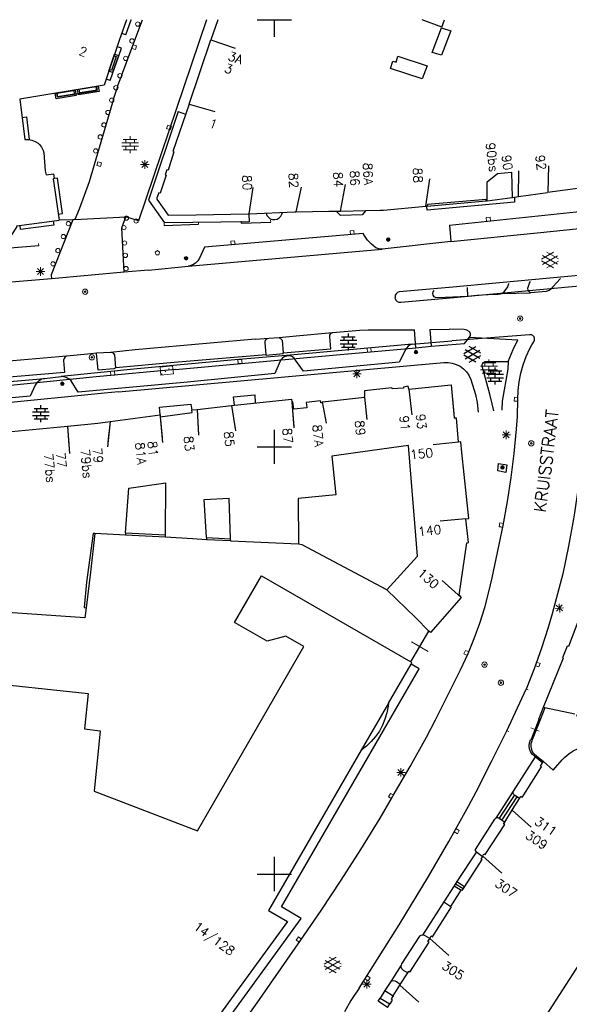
# Model space of a CAD drawing. Header units: millimetres. Extents: x 135944 to 142000, y 454200 to 456692.
# Tile 161 of 185: x 137370 to 137435, y 456285 to 456400. Entities that reach past the tile are written whole.
import ezdxf
from ezdxf.enums import TextEntityAlignment as Align

# ---------------------------------------------------------------- set-up
doc = ezdxf.new("R2010")
doc.units = ezdxf.units.MM
doc.linetypes.add('TotaalGBKN2013X$0$GBKN binnenstad 2009$0$DOT', pattern=[0.25, 0, -0.25])
for name, color, linetype in [('TotaalGBKN2013_Bistad', 251, 'Continuous'), ('TotaalGBKN2013X$0$DELETE-LEVEL', 251, 'Continuous'), ('TotaalGBKN2013X$0$GBKN binnenstad 2009$0$OBJECTEN_', 251, 'Continuous'), ('TotaalGBKN2013X$0$GBKN binnenstad 2009$0$OBJECTEN__', 251, 'Continuous'), ('TotaalGBKN2013X$0$GBKN binnenstad 2009$0$OBJECTEN___', 251, 'Continuous'), ('TotaalGBKN2013X$0$GBKN binnenstad 2009$0$SEMANT_ SYMB_', 251, 'Continuous'), ('TotaalGBKN2013X$0$GBKN binnenstad 2009$0$UTRECHT54', 251, 'Continuous')]:
    doc.layers.add(name, color=color, linetype=linetype)
doc.styles.add('TotaalGBKN2013X$0$GBKN binnenstad 2009$0$TXT', font='txt.shx')

# ---------------------------------------------------------------- blocks, each defined once
blk = doc.blocks.new('TotaalGBKN2013X$0$GBKN binnenstad 2009$0$DEC100')
at = {"layer": 'TotaalGBKN2013X$0$GBKN binnenstad 2009$0$OBJECTEN_', "linetype": 'Continuous', "lineweight": 0}
for p, q in [((-0.5, 0), (0.5, 0)), ((-0.35, -0.35), (0.35, 0.35)), ((0.35, -0.35), (-0.35, 0.35)), ((0, -0.5), (0, 0.5))]:
    blk.add_line(p, q, dxfattribs=at)
blk = doc.blocks.new('TotaalGBKN2013X$0$GBKN binnenstad 2009$0$Q')
at = {"layer": 'TotaalGBKN2013X$0$GBKN binnenstad 2009$0$OBJECTEN___', "linetype": 'Continuous', "lineweight": 0}
blk.add_circle((0, 0), 0.25, dxfattribs=at)
blk = doc.blocks.new('TotaalGBKN2013X$0$GBKN binnenstad 2009$0$V')
at = {"layer": 'TotaalGBKN2013X$0$GBKN binnenstad 2009$0$OBJECTEN__', "linetype": 'Continuous', "lineweight": 0}
for radius in [0.31, 0.095, 0.035, 0.0224]:
    blk.add_circle((0, 0), radius, dxfattribs=at)
blk = doc.blocks.new('TotaalGBKN2013X$0$GBKN binnenstad 2009$0$J')
at = {"layer": 'TotaalGBKN2013X$0$GBKN binnenstad 2009$0$OBJECTEN___', "linetype": 'Continuous', "lineweight": 0}
for radius in [0.215, 0.155, 0.095, 0.035]:
    blk.add_circle((0, 0), radius, dxfattribs=at)
blk = doc.blocks.new('TotaalGBKN2013X$0$GBKN binnenstad 2009$0$DEC115')
at = {"layer": 'TotaalGBKN2013X$0$GBKN binnenstad 2009$0$UTRECHT54', "linetype": 'Continuous', "lineweight": 0}
blk.add_line((0, 0.25), (0, 0), dxfattribs=at)
blk = doc.blocks.new('TotaalGBKN2013X$0$GBKN binnenstad 2009$0$W')
at = {"layer": 'TotaalGBKN2013X$0$GBKN binnenstad 2009$0$OBJECTEN__', "linetype": 'Continuous', "lineweight": 0}
blk.add_lwpolyline([(-0.23, 0.22), (-0.23, -0.23), (0.22, -0.23), (0.22, 0.22), (-0.23, 0.22)], dxfattribs=at)
blk = doc.blocks.new('TotaalGBKN2013X$0$GBKN binnenstad 2009$0$DEC109')
at = {"layer": 'TotaalGBKN2013X$0$GBKN binnenstad 2009$0$SEMANT_ SYMB_', "linetype": 'Continuous', "lineweight": 0}
for p, q in [((-0.98, 0.2), (0.98, 0.2)), ((-0.8, 0.6), (0.8, 0.6)), ((-0.5, 0.2), (-0.5, 0.6)), ((0, 0.6), (0, 1)), ((0, -0.2), (0, 0.2)), ((0.5, 0.2), (0.5, 0.6)), ((-0.98, -0.2), (0.98, -0.2)), ((-0.8, -0.6), (0.8, -0.6)), ((-0.5, -0.6), (-0.5, -0.2)), ((0, -1), (0, -0.6)), ((0.5, -0.6), (0.5, -0.2))]:
    blk.add_line(p, q, dxfattribs=at)
blk = doc.blocks.new('TotaalGBKN2013X$0$GBKN binnenstad 2009$0$X')
at = {"layer": 'TotaalGBKN2013X$0$GBKN binnenstad 2009$0$OBJECTEN__', "linetype": 'Continuous', "lineweight": 0}
blk.add_lwpolyline([(0.23, -0.25), (0.22, 0.2), (-0.23, 0.2), (-0.23, -0.25)], dxfattribs=at)
blk = doc.blocks.new('TotaalGBKN2013X$0$GBKN binnenstad 2009$0$DEC108')
at = {"layer": 'TotaalGBKN2013X$0$GBKN binnenstad 2009$0$SEMANT_ SYMB_', "linetype": 'Continuous', "lineweight": 0}
for p, q in [((-1.01, 0.11), (0.39, 0.92)), ((0.85, -0.5), (-0.88, 0.51)), ((-0.88, -0.51), (0.85, 0.49)), ((0.99, 0.12), (-0.4, 0.92)), ((0.39, -0.92), (-1.01, -0.11)), ((-0.4, -0.93), (0.99, -0.12))]:
    blk.add_line(p, q, dxfattribs=at)
blk = doc.blocks.new('TotaalGBKN2013X$0$GBKN binnenstad 2009$0$CEL509')
at = {"layer": 'TotaalGBKN2013X$0$GBKN binnenstad 2009$0$OBJECTEN__', "linetype": 'TotaalGBKN2013X$0$GBKN binnenstad 2009$0$DOT', "lineweight": 0}
blk.add_line((-1, 0.5), (0, 0), dxfattribs=at)
at = {"layer": 'TotaalGBKN2013X$0$GBKN binnenstad 2009$0$OBJECTEN__', "linetype": 'Continuous', "lineweight": 0}
blk.add_lwpolyline([(-1, 0), (0, 0), (0, 0.5), (-1, 0.5), (-1, 0)], dxfattribs=at)
blk = doc.blocks.new('TotaalGBKN2013X$0$GBKN binnenstad 2009$0$K')
at = {"layer": 'TotaalGBKN2013X$0$GBKN binnenstad 2009$0$OBJECTEN__', "linetype": 'Continuous', "lineweight": 0}
blk.add_lwpolyline([(-0.15, -0.25), (0.15, -0.25), (0.25, 0.07), (0, 0.25), (-0.25, 0.07), (-0.15, -0.25)], dxfattribs=at)
blk = doc.blocks.new('TotaalGBKN2013X$0$GBKN binnenstad 2009$0$CEL530')
at = {"layer": 'TotaalGBKN2013X$0$GBKN binnenstad 2009$0$UTRECHT54', "linetype": 'Continuous', "lineweight": 0}
for p, q in [((-0.5, 0), (0.5, 0)), ((0, -0.355), (0, 0.355))]:
    blk.add_line(p, q, dxfattribs=at)

msp = doc.modelspace()

# ---------------------------------------------------------------- linework, layer by layer
at = {"layer": 'TotaalGBKN2013_Bistad'}
for p, q in [((137382.15, 456393.53), (137384.58, 456400)), ((137382.63, 456398.23), (137383.23, 456399.99)), ((137383.23, 456399.99), (137383.19, 456400)), ((137398, 456400), (137400, 456400)), ((137400, 456400), (137402, 456400)), ((137400, 456398), (137400, 456400)), ((137419.58, 456399.14), (137417.28, 456400)), ((137419.58, 456399.14), (137419.91, 456400)), ((137382.63, 456398.23), (137382.15, 456398.39)), ((137418.47, 456396.17), (137419.55, 456399.05)), ((137382.09, 456396.67), (137381.62, 456396.83)), ((137390.01, 456390.13), (137392.58, 456397.64)), ((137392.58, 456397.64), (137395.42, 456396.68)), ((137381.49, 456395.68), (137380.95, 456394.07)), ((137381.11, 456393.79), (137381.79, 456395.78)), ((137381.24, 456395.76), (137381.49, 456395.68)), ((137381.79, 456395.78), (137382.09, 456396.67)), ((137417.88, 456394.61), (137417.31, 456393.09)), ((137380.95, 456394.07), (137380.7, 456394.16)), ((137380.8, 456392.88), (137381.11, 456393.79)), ((137382.15, 456393.53), (137382.03, 456393.2)), ((137379.18, 456392.18), (137379.25, 456391.76)), ((137380.8, 456392.88), (137380.32, 456393.04)), ((137381.65, 456392.2), (137381.51, 456391.76)), ((137381.65, 456392.2), (137382.03, 456393.2)), ((137374.61, 456390.97), (137374.54, 456391.41)), ((137376.58, 456391.3), (137374.61, 456390.97)), ((137376.51, 456391.74), (137376.58, 456391.3)), ((137377.24, 456391.35), (137376.59, 456391.25)), ((137377.22, 456391.42), (137377.15, 456391.85)), ((137379.25, 456391.76), (137377.22, 456391.42)), ((137381.19, 456390.68), (137381.51, 456391.76)), ((137381.19, 456390.68), (137381.07, 456390.31)), ((137390.01, 456390.13), (137393.04, 456389.25)), ((137388.75, 456389.24), (137385.25, 456378.87)), ((137388.75, 456389.24), (137389.6, 456388.95)), ((137370.48, 456388.56), (137370.98, 456388.63)), ((137370.98, 456388.63), (137371.32, 456385.96)), ((137428.57, 456379.3), (137428.59, 456382.3)), ((137432.02, 456379.83), (137432.11, 456382.89)), ((137374.61, 456381.46), (137374.22, 456381.41)), ((137375.19, 456377.32), (137374.61, 456381.46)), ((137407.73, 456377.6), (137408.32, 456380.72)), ((137417.72, 456378.16), (137418.18, 456381.38)), ((137397.05, 456377.27), (137397.53, 456380.34)), ((137402.56, 456377.5), (137403.18, 456380.38)), ((137428.57, 456379.3), (137431.95, 456379.76)), ((137436.95, 456380.43), (137431.95, 456379.76)), ((137385.25, 456378.87), (137387.12, 456376.21)), ((137417.88, 456378.17), (137424.79, 456378.8)), ((137424.79, 456378.8), (137424.89, 456378.81)), ((137424.89, 456378.81), (137427.84, 456379.2)), ((137427.84, 456379.2), (137428.57, 456379.3)), ((137374.7, 456377.25), (137375.19, 456377.32)), ((137397.01, 456377.25), (137397.03, 456376.35)), ((137407.21, 456377.59), (137407.73, 456377.6)), ((137407.73, 456377.6), (137410.71, 456377.67)), ((137417.88, 456378.17), (137417.72, 456378.16)), ((137374.1, 456376.44), (137374.17, 456375.94)), ((137376.42, 456376.59), (137374.8, 456376.53)), ((137376.63, 456376.6), (137376.42, 456376.59)), ((137376.63, 456376.6), (137382.61, 456376.92)), ((137387.11, 456375.92), (137391.11, 456376.06)), ((137397.03, 456376.35), (137387.12, 456376.21)), ((137396.11, 456376.17), (137399.57, 456376.3)), ((137370.29, 456375.45), (137370.23, 456375.94)), ((137374.17, 456375.94), (137370.29, 456375.45)), ((137420.49, 456375.94), (137420.63, 456374.04)), ((137420.63, 456374.04), (137412.62, 456373.15)), ((137372.43, 456373.54), (137363.1, 456372.76)), ((137389.92, 456371.16), (137412.62, 456373.15)), ((137382.42, 456370.44), (137373.93, 456369.67)), ((137385.26, 456370.69), (137382.42, 456370.44)), ((137385.26, 456370.69), (137389.92, 456371.16)), ((137373.93, 456369.67), (137367.78, 456369.15)), ((137416.14, 456362.02), (137420.77, 456362.42)), ((137373.08, 456358.02), (137375.05, 456358.23)), ((137415.75, 456356.74), (137416.07, 456353.76)), ((137395.22, 456355.87), (137397.7, 456356.1)), ((137395.35, 456354.87), (137395.22, 456355.87)), ((137397.7, 456356.1), (137397.76, 456355.14)), ((137402.04, 456355.29), (137402.28, 456352.23)), ((137410.56, 456355.82), (137410.83, 456353.2)), ((137386.56, 456354.64), (137390.22, 456355.01)), ((137386.62, 456353.78), (137386.56, 456354.64)), ((137390.22, 456355.01), (137390.35, 456354.3)), ((137390.98, 456354.39), (137394.99, 456354.83)), ((137390.98, 456354.39), (137391.11, 456351.38)), ((137394.99, 456354.83), (137395.45, 456351.89)), ((137405.6, 456355.26), (137406.06, 456352.79)), ((137386.64, 456353.52), (137386.92, 456350.53)), ((137367.27, 456351.62), (137375.77, 456352.44)), ((137375.77, 456352.44), (137376.02, 456349.23)), ((137380.79, 456352.97), (137380.45, 456350)), ((137400, 456350), (137400, 456352)), ((137398, 456350), (137400, 456350)), ((137400, 456350), (137402, 456350)), ((137400, 456348), (137400, 456350)), ((137411.43, 456349.57), (137406.74, 456348.93)), ((137415.7, 456350.16), (137411.43, 456349.57)), ((137416.44, 456341.08), (137415.7, 456350.16)), ((137421.54, 456350.56), (137418.56, 456350.23)), ((137387.26, 456339.7), (137387.29, 456345.78)), ((137394.88, 456339.23), (137394.69, 456343.99)), ((137402.78, 456343.95), (137402.82, 456338.6)), ((137422.41, 456341.59), (137419.39, 456341.32)), ((137416.76, 456337.19), (137416.44, 456341.08)), ((137382.57, 456339.65), (137379, 456339.86)), ((137382.59, 456339.92), (137382.57, 456339.65)), ((137387.25, 456339.43), (137382.57, 456339.65)), ((137382.59, 456339.92), (137387.26, 456339.7)), ((137387.25, 456339.43), (137387.26, 456339.7)), ((137390.43, 456339.23), (137387.25, 456339.43)), ((137392.05, 456339.13), (137390.43, 456339.23)), ((137392.04, 456339.4), (137394.88, 456339.23)), ((137392.04, 456339.4), (137392.05, 456339.13)), ((137394.89, 456339.01), (137394.88, 456339.23)), ((137394.89, 456339.01), (137392.05, 456339.13)), ((137413.14, 456333.26), (137416.76, 456337.19)), ((137421.87, 456332.37), (137419.63, 456334.36)), ((137416.55, 456329.97), (137413.14, 456333.26)), ((137377.73, 456331.18), (137377.97, 456331.16)), ((137418.09, 456328.44), (137416.55, 456329.97)), ((137415.97, 456324.82), (137418.09, 456328.44)), ((137413.35, 456319.99), (137416, 456324.58)), ((137416.95, 456324.01), (137416, 456324.58)), ((137427.2, 456316.77), (137429.46, 456321.65)), ((137413.35, 456319.99), (137410.17, 456314.51)), ((137431.64, 456319.45), (137431.09, 456318.04)), ((137431.64, 456319.45), (137431.46, 456319.49)), ((137435.14, 456318.7), (137431.64, 456319.45)), ((137430.95, 456318.09), (137430.03, 456315.76)), ((137431.09, 456318.04), (137430.17, 456315.7)), ((137431.09, 456318.04), (137430.95, 456318.09)), ((137430, 456315.77), (137429.97, 456315.7)), ((137430.03, 456315.76), (137430, 456315.77)), ((137430.17, 456315.7), (137430.03, 456315.76)), ((137430.52, 456313.71), (137427.95, 456309.71)), ((137431.39, 456313.02), (137430.52, 456313.71)), ((137431.39, 456313.02), (137431.49, 456313.17)), ((137431.49, 456313.17), (137432.61, 456312.17)), ((137427.95, 456309.71), (137425.9, 456306.54)), ((137428.06, 456309.21), (137426.32, 456306.52)), ((137428.37, 456309.02), (137426.63, 456306.33)), ((137427.88, 456307.57), (137428.67, 456308.85)), ((137426.97, 456306.09), (137427.88, 456307.57)), ((137427.83, 456307.48), (137430.06, 456305.48)), ((137425.9, 456306.54), (137425.8, 456306.44)), ((137423.64, 456302.59), (137421.36, 456299.11)), ((137423.64, 456302.59), (137424.36, 456302.04)), ((137400, 456300), (137400, 456302)), ((137424.39, 456302.08), (137426.61, 456300.09)), ((137398, 456300), (137400, 456300)), ((137400, 456300), (137402, 456300)), ((137400, 456298), (137400, 456300)), ((137421.36, 456299.11), (137421.04, 456298.63)), ((137421.2, 456298.87), (137422.08, 456298.3)), ((137421.36, 456299.11), (137422.24, 456298.54)), ((137421.04, 456298.63), (137419.81, 456296.73)), ((137420.64, 456296.21), (137421.85, 456298.1)), ((137421.04, 456298.63), (137421.85, 456298.1)), ((137419.81, 456296.73), (137417.33, 456292.86)), ((137419.81, 456296.73), (137420.64, 456296.21)), ((137418.18, 456292.46), (137420.41, 456290.46)), ((137414.84, 456289.32), (137413.63, 456287.44)), ((137414.73, 456287.06), (137415.61, 456288.44)), ((137415.02, 456288.78), (137415.06, 456288.76)), ((137415.06, 456288.76), (137415.61, 456288.44)), ((137413.63, 456287.44), (137412.93, 456286.35)), ((137412.93, 456286.35), (137412.39, 456285.49)), ((137412.93, 456286.35), (137413.9, 456285.75)), ((137413.9, 456285.75), (137414.69, 456287)), ((137414.69, 456287), (137414.73, 456287.06)), ((137414.69, 456287), (137416.92, 456285)), ((137412.39, 456285.49), (137413.5, 456284.81)), ((137413.23, 456284.39), (137413.5, 456284.81))]:
    msp.add_line(p, q, dxfattribs=at)
for points in [[(137382.7, 456400), (137381.85, 456397.58), (137380.08, 456392.33), (137370.21, 456390.69), (137370.81, 456385.96), (137371.22, 456385.98), (137371.62, 456385.91), (137372.01, 456385.76), (137372.36, 456385.55), (137372.52, 456385.4), (137372.76, 456385.06), (137372.93, 456384.68), (137373.01, 456384.4), (137373.19, 456382.3), (137373.29, 456381.83), (137374.16, 456381.96), (137374.22, 456381.41), (137374.12, 456381.39), (137374.8, 456376.53)], [(137392.06, 456400), (137384.08, 456376.45), (137382.61, 456376.92)], [(137393.39, 456400), (137393.35, 456399.88), (137392.58, 456397.64)], [(137419.55, 456399.05), (137420.66, 456398.7), (137419.54, 456395.83), (137418.47, 456396.17)], [(137417.31, 456393.09), (137413.58, 456394.3), (137413.86, 456395.16), (137414.24, 456395.04), (137414.46, 456395.72), (137417.88, 456394.61)], [(137379.09, 456392.17), (137379.18, 456391.68), (137377.24, 456391.35)], [(137376.59, 456391.25), (137374.64, 456390.92), (137374.56, 456391.42)], [(137381.07, 456390.31), (137378.31, 456381.04), (137377.14, 456377.81), (137376.63, 456376.6)], [(137390.01, 456390.13), (137388.12, 456384.59), (137388.23, 456384.53), (137387.56, 456382.4), (137387.42, 456382.43), (137387.21, 456381.84), (137387.32, 456381.81), (137386.64, 456379.7), (137386.48, 456379.72), (137386.25, 456379.15), (137386.25, 456379.01), (137387.58, 456377.11), (137390.83, 456377.17)], [(137424.89, 456378.81), (137424.89, 456381.04), (137426.09, 456382), (137427.76, 456382.14), (137427.84, 456379.2)], [(137428.08, 456379.24), (137428.11, 456378.63), (137417.86, 456377.7), (137417.82, 456378.15)], [(137424.79, 456378.8), (137424.79, 456378.96), (137417.9, 456378.35), (137417.88, 456378.17)], [(137390.83, 456377.17), (137396.93, 456377.27), (137397.05, 456377.27)], [(137397.05, 456377.27), (137402.38, 456377.5), (137402.56, 456377.5)], [(137399.03, 456377.36), (137399.13, 456377.1), (137399.29, 456376.88), (137399.52, 456376.71), (137399.78, 456376.62), (137400.05, 456376.6), (137400.32, 456376.66), (137400.56, 456376.8), (137400.76, 456377), (137400.88, 456377.25), (137400.93, 456377.44)], [(137402.56, 456377.5), (137406.36, 456377.57), (137407.21, 456377.59)], [(137410.71, 456377.67), (137410.26, 456377.16), (137407.75, 456377.1), (137407.21, 456377.59)], [(137410.71, 456377.67), (137412.38, 456377.71), (137412.46, 456377.71)], [(137412.46, 456377.71), (137412.75, 456377.7), (137417.72, 456378.16)], [(137420.49, 456375.94), (137436.81, 456377.68), (137437.02, 456377.27), (137437.29, 456376.9), (137437.62, 456376.59), (137437.74, 456376.5), (137437.96, 456376.25), (137438.23, 456376.05), (137438.54, 456375.93), (137438.74, 456375.89)], [(137357.07, 456374.54), (137358.32, 456374.7), (137358.34, 456374.53), (137365.25, 456375.37), (137365.27, 456375.15), (137366.68, 456373.81), (137368.77, 456374.03), (137369.87, 456375.71), (137369.85, 456375.89), (137374.8, 456376.53)], [(137376.42, 456376.59), (137373.87, 456370.14), (137373.93, 456369.67)], [(137382.42, 456370.44), (137382.16, 456375.64), (137382.61, 456376.92)], [(137412.62, 456373.15), (137412.24, 456373.19), (137411.87, 456373.28), (137411.36, 456373.72), (137410.91, 456374.21), (137410.52, 456374.76), (137410.39, 456374.96), (137391.83, 456373.36), (137391.24, 456372.08), (137391.04, 456371.77), (137390.77, 456371.51), (137390.45, 456371.32), (137390.1, 456371.19), (137389.92, 456371.16)], [(137420.63, 456374.04), (137430.75, 456375.05), (137438.74, 456375.89)], [(137441.37, 456370.59), (137440.56, 456370.5), (137438.12, 456370.29), (137420.47, 456368.64), (137414.61, 456368.14), (137414.41, 456368.07), (137414.25, 456367.93), (137414.15, 456367.74), (137414.12, 456367.53), (137414.11, 456367.42), (137414.12, 456367.37), (137414.22, 456367.18), (137414.38, 456367.03), (137414.58, 456366.95), (137414.8, 456366.95), (137420.57, 456367.46), (137438.21, 456369.08), (137440.67, 456369.29), (137441.43, 456369.32)], [(137391.43, 456275.7), (137397.98, 456284.93), (137403.04, 456292.21), (137405.47, 456295.73), (137407.83, 456299.29), (137410.13, 456302.89), (137412.36, 456306.54), (137413.82, 456309.03), (137413.91, 456309.19), (137415.89, 456312.58), (137417.79, 456316.01), (137418.87, 456318.03), (137421.77, 456323.9), (137422.66, 456325.81), (137423.39, 456327.57), (137424.03, 456329.36), (137424.61, 456331.18), (137425.11, 456333.02), (137425.48, 456334.66), (137426.77, 456340.81), (137427.27, 456343.6), (137427.7, 456346.41), (137428.05, 456349.23), (137428.32, 456352.06), (137428.43, 456353.56), (137428.49, 456355.56), (137428.53, 456356.59), (137428.65, 456357.61), (137428.84, 456358.62), (137429.12, 456359.62), (137429.47, 456360.58), (137429.9, 456361.52), (137430.11, 456361.93), (137430.36, 456362.31), (137430.45, 456362.49), (137430.45, 456362.69), (137430.39, 456362.88), (137430.25, 456363.02), (137430.07, 456363.11), (137429.87, 456363.11), (137420.77, 456362.42)], [(137416.14, 456362.02), (137415.87, 456361.94), (137415.64, 456361.78), (137415.45, 456361.57), (137415.38, 456361.43), (137414.6, 456359.92), (137403.39, 456358.85), (137402.48, 456360.16), (137402.33, 456360.38), (137402.12, 456360.54), (137401.87, 456360.64), (137401.61, 456360.66), (137401.43, 456360.62), (137401.15, 456360.53), (137400.91, 456360.36), (137400.72, 456360.13), (137400.66, 456360.02), (137400.05, 456358.58), (137389.83, 456357.57), (137377.05, 456356.39), (137376.2, 456357.71), (137375.95, 456357.95), (137375.65, 456358.12), (137375.32, 456358.21), (137375.05, 456358.23)], [(137416.14, 456362.02), (137401.42, 456360.68), (137395.37, 456360.19), (137383.93, 456359.13), (137375.05, 456358.23)], [(137373.08, 456358.02), (137372.76, 456357.92), (137372.46, 456357.74), (137372.21, 456357.5), (137372.02, 456357.22), (137371.42, 456355.93), (137339.95, 456353.08), (137339.14, 456354.3), (137338.93, 456354.56), (137338.67, 456354.76), (137338.36, 456354.89), (137338.03, 456354.95), (137337.87, 456354.95)], [(137337.87, 456354.95), (137366.3, 456357.41), (137373.08, 456358.02)], [(137415.75, 456356.74), (137415.66, 456357.09), (137415.1, 456357), (137415.1, 456356.87), (137413.78, 456356.79), (137413.74, 456356.9), (137410.53, 456356.54), (137410.56, 456355.91)], [(137415.75, 456356.74), (137420.67, 456357.26), (137421.02, 456353.41), (137421.26, 456353.4), (137421.52, 456350.55)], [(137394.99, 456354.83), (137402.01, 456355.6), (137402.04, 456355.26)], [(137405.63, 456355.26), (137405.56, 456355.25), (137405.57, 456355.17), (137405.42, 456355.16), (137405.4, 456355.39), (137403.73, 456355.21), (137403.8, 456354.57), (137402.27, 456354.4), (137402.17, 456355.27), (137402.04, 456355.26)], [(137405.63, 456355.26), (137410.56, 456355.82), (137410.56, 456355.91)], [(137386.64, 456353.52), (137390.38, 456354.02), (137390.32, 456354.32), (137390.98, 456354.39)], [(137380.79, 456352.97), (137386.62, 456353.76), (137386.64, 456353.52)], [(137375.77, 456352.44), (137379.34, 456352.78), (137380.79, 456352.97)], [(137422.41, 456341.59), (137422.74, 456341.63), (137421.94, 456349.33), (137421.83, 456350.6), (137421.52, 456350.55)], [(137406.74, 456348.93), (137407.2, 456344.39), (137402.78, 456343.95)], [(137426.13, 456347.2), (137426.24, 456348.04), (137427.19, 456347.88), (137427.07, 456347), (137426.13, 456347.2)], [(137382.59, 456339.92), (137382.95, 456345.15), (137387.29, 456345.78)], [(137435.53, 456345.23), (137435.13, 456342.26), (137435.02, 456341.58), (137434.42, 456338.36), (137433.74, 456335.15), (137433.14, 456332.81), (137432.49, 456330.47), (137432.02, 456328.84), (137431.24, 456326.42), (137430.39, 456324.02), (137429.46, 456321.65)], [(137392.04, 456339.4), (137391.79, 456343.84), (137394.69, 456343.99)], [(137421.63, 456332.64), (137422.5, 456338.78), (137422.72, 456338.8), (137422.41, 456341.59)], [(137379, 456339.86), (137378.8, 456339.87), (137378.03, 456334.16), (137377.73, 456331.18)], [(137379, 456339.86), (137378.47, 456335.32), (137377.97, 456331.16)], [(137402.82, 456338.6), (137394.89, 456338.97), (137394.89, 456339.01)], [(137413.14, 456333.26), (137403.24, 456338.53), (137402.82, 456338.6)], [(137365.01, 456322.53), (137378.2, 456321.14), (137377.78, 456316.99), (137379.63, 456316.78), (137378.9, 456309.71), (137390.99, 456305.07), (137403.46, 456326.65), (137401.35, 456327.85), (137399.16, 456327.26), (137395.34, 456329.46), (137398.49, 456334.91), (137415.97, 456324.82)], [(137421.63, 456332.64), (137421.87, 456332.37), (137418.25, 456328.28), (137418.09, 456328.44)], [(137377.97, 456331.16), (137377.82, 456329.98), (137363.69, 456330.96)], [(137435.82, 456330.34), (137434.42, 456326.63), (137434.26, 456326.69), (137433.71, 456325.3), (137433.81, 456325.27), (137431.46, 456319.49)], [(137416, 456324.58), (137416.1, 456324.74), (137415.97, 456324.82)], [(137361.54, 456317.29), (137366.61, 456316.77), (137362.8, 456281.05), (137362.77, 456280.83), (137362.66, 456280.56), (137362.48, 456280.33), (137352.41, 456269.15), (137352.3, 456269.02), (137352.08, 456268.67), (137351.92, 456268.28), (137351.84, 456267.87), (137351.84, 456267.45), (137351.92, 456267.03), (137352.07, 456266.64), (137352.3, 456266.29), (137370.5, 456249.86), (137403.14, 456294.8), (137400.82, 456296.15), (137416.95, 456324.01)], [(137413.35, 456319.99), (137413.31, 456319.64), (137413.17, 456318.88), (137412.94, 456318.14), (137412.65, 456317.42), (137412.28, 456316.74), (137411.84, 456316.1), (137411.34, 456315.51), (137410.78, 456314.98), (137410.17, 456314.51)], [(137431.46, 456319.49), (137430.92, 456318.1), (137430.95, 456318.09)], [(137432.61, 456312.17), (137433.69, 456313.37), (137433.98, 456313.67), (137434.45, 456314.07), (137434.98, 456314.41), (137435.54, 456314.68), (137436.13, 456314.87), (137436.74, 456314.99), (137435.38, 456318.65)], [(137409.9, 456286.64), (137414.6, 456294.06), (137418.02, 456299.72), (137420.4, 456303.82), (137422.7, 456307.95), (137423.61, 456309.63), (137425.42, 456313.19), (137427.2, 456316.77)], [(137430.52, 456313.71), (137430.42, 456313.78), (137430.17, 456314.03), (137429.98, 456314.33), (137429.86, 456314.66), (137429.82, 456315.01), (137429.86, 456315.37), (137429.97, 456315.7)], [(137430.17, 456315.7), (137430.14, 456315.62), (137430.11, 456315.56), (137430.02, 456315.24), (137430.01, 456314.91), (137430.07, 456314.58), (137430.21, 456314.28), (137430.42, 456314.02), (137430.69, 456313.82), (137431.49, 456313.17)], [(137410.17, 456314.51), (137399.32, 456295.74), (137401.53, 456294.46), (137392.63, 456282.22)], [(137428.67, 456308.85), (137428.84, 456309.12), (137429, 456308.95), (137431.25, 456312.54), (137431.13, 456312.62), (137431.39, 456313.02)], [(137428.67, 456308.85), (137428.15, 456309.19), (137428.01, 456309.3), (137427.93, 456309.46), (137427.93, 456309.64), (137427.95, 456309.71)], [(137423.64, 456302.59), (137423.61, 456302.62), (137423.54, 456302.74), (137423.54, 456302.89), (137425.8, 456306.44)], [(137424.36, 456302.04), (137424.52, 456302.36), (137424.66, 456302.27), (137426.96, 456305.8), (137426.82, 456305.85), (137426.97, 456306.09)], [(137425.9, 456306.54), (137425.99, 456306.59), (137426.15, 456306.6), (137426.3, 456306.53), (137426.97, 456306.09)], [(137424.36, 456302.04), (137424.17, 456301.74), (137424.29, 456301.69), (137422.24, 456298.54)], [(137422.24, 456298.54), (137421.92, 456298.06), (137421.85, 456298.1)], [(137418.17, 456292.44), (137418.35, 456292.76), (137418.51, 456292.66), (137420.73, 456296.16), (137420.64, 456296.21)], [(137417.33, 456292.86), (137417.14, 456292.82), (137416.98, 456292.71), (137414.89, 456289.47), (137414.84, 456289.32)], [(137415.61, 456288.44), (137415.73, 456288.62), (137415.84, 456288.53), (137418.1, 456292.03), (137417.97, 456292.09), (137418.17, 456292.44)], [(137418.17, 456292.44), (137417.63, 456292.78), (137417.49, 456292.84), (137417.33, 456292.86)], [(137435.55, 456292.13), (137436.83, 456291.29), (137430.61, 456281.62), (137429.35, 456282.4)], [(137415.02, 456288.78), (137414.9, 456288.92), (137414.83, 456289.11), (137414.84, 456289.32)], [(137414.73, 456287.06), (137414.3, 456287.38), (137414.2, 456287.43), (137414.14, 456287.45), (137413.88, 456287.48), (137413.63, 456287.44)], [(137409.9, 456286.64), (137408.96, 456285.2), (137408.21, 456283.87)], [(137413.23, 456284.39), (137412.14, 456285.1), (137412.39, 456285.49)], [(137413.9, 456285.75), (137413.67, 456285.4), (137413.8, 456285.25), (137413.5, 456284.81)]]:
    msp.add_lwpolyline(points, dxfattribs=at)
for points in [[(137380.63, 456393.97), (137381.3, 456395.95), (137381.74, 456395.8), (137381.07, 456393.82)], [(137376.95, 456391.81), (137379.37, 456392.22), (137379.48, 456391.59), (137377.06, 456391.19)], [(137374.34, 456391.38), (137376.7, 456391.77), (137376.81, 456391.13), (137374.45, 456390.74)]]:
    msp.add_lwpolyline(points, close=True, dxfattribs=at)
at = {"layer": 'TotaalGBKN2013X$0$DELETE-LEVEL'}
for p, q in [((137427.41, 456369.12), (137427.41, 456369.09)), ((137429.7, 456368.71), (137429.86, 456369.16)), ((137429.86, 456369.16), (137429.96, 456369.36)), ((137433.49, 456369.69), (137432.57, 456368.72)), ((137418.55, 456367.94), (137418.59, 456368.14)), ((137418.59, 456368.14), (137418.69, 456368.3)), ((137422.63, 456367.61), (137422.59, 456368.66)), ((137426.66, 456367.97), (137426.43, 456367.87)), ((137426.86, 456368.13), (137426.66, 456367.97)), ((137426.66, 456367.97), (137429.98, 456368.04)), ((137427.27, 456368.75), (137426.86, 456368.13)), ((137427.41, 456369.09), (137427.27, 456368.75)), ((137429.67, 456368.57), (137429.7, 456368.71)), ((137429.7, 456368.36), (137429.67, 456368.57)), ((137429.81, 456368.17), (137429.7, 456368.36)), ((137429.98, 456368.04), (137429.81, 456368.17)), ((137431.81, 456368.18), (137429.98, 456368.04)), ((137432.14, 456368.32), (137431.81, 456368.18)), ((137432.38, 456368.51), (137432.14, 456368.32)), ((137432.57, 456368.72), (137432.38, 456368.51)), ((137418.59, 456367.75), (137418.55, 456367.94)), ((137418.7, 456367.58), (137418.59, 456367.75)), ((137418.87, 456367.48), (137418.7, 456367.58)), ((137419.07, 456367.45), (137418.87, 456367.48)), ((137422.63, 456367.61), (137419.07, 456367.45)), ((137423.67, 456367.72), (137422.63, 456367.61)), ((137425.66, 456367.84), (137423.67, 456367.72)), ((137426.19, 456367.85), (137425.66, 456367.84)), ((137426.43, 456367.87), (137426.19, 456367.85)), ((137402.53, 456362.99), (137406.79, 456363.37)), ((137406.61, 456363.25), (137406.77, 456363.36)), ((137406.77, 456363.36), (137406.79, 456363.37)), ((137406.79, 456363.37), (137409.99, 456363.65)), ((137409.99, 456363.65), (137410.97, 456363.68)), ((137410.97, 456363.68), (137416.39, 456363.71)), ((137416.55, 456361.59), (137416.39, 456363.71)), ((137418.17, 456363.74), (137420.44, 456363.77)), ((137418.17, 456363.74), (137418.35, 456361.77)), ((137422.19, 456363.75), (137420.44, 456363.77)), ((137422.52, 456363.66), (137422.19, 456363.75)), ((137422.79, 456363.51), (137422.52, 456363.66)), ((137422.86, 456363.41), (137422.79, 456363.51)), ((137422.94, 456363.23), (137422.86, 456363.41)), ((137397.75, 456362.59), (137383.7, 456361.34)), ((137397.75, 456362.59), (137399.33, 456362.72)), ((137398.91, 456362.2), (137398.92, 456362.39)), ((137399.03, 456360.78), (137398.91, 456362.2)), ((137398.92, 456362.39), (137399.01, 456362.56)), ((137399.01, 456362.56), (137399.16, 456362.67)), ((137399.16, 456362.67), (137399.33, 456362.72)), ((137399.33, 456362.72), (137400.55, 456362.81)), ((137400.55, 456362.81), (137402.53, 456362.99)), ((137400.55, 456362.81), (137400.89, 456362.5)), ((137400.89, 456362.5), (137401.02, 456361)), ((137406.47, 456362.89), (137406.5, 456363.08)), ((137406.61, 456361.49), (137406.47, 456362.89)), ((137406.5, 456363.08), (137406.61, 456363.25)), ((137407.68, 456362.47), (137409.64, 456362.47)), ((137407.86, 456362.87), (137409.46, 456362.87)), ((137408.16, 456362.47), (137408.16, 456362.87)), ((137408.66, 456362.87), (137408.66, 456363.27)), ((137408.66, 456362.07), (137408.66, 456362.47)), ((137409.16, 456362.47), (137409.16, 456362.87)), ((137422.24, 456362.1), (137422.84, 456362.85)), ((137422.84, 456362.85), (137422.93, 456363.03)), ((137422.84, 456362.85), (137428.47, 456362.53)), ((137422.93, 456363.03), (137422.94, 456363.23)), ((137427.93, 456361.4), (137428.47, 456362.53)), ((137380.82, 456361.06), (137379.2, 456360.95)), ((137383.7, 456361.34), (137380.82, 456361.06)), ((137380.99, 456361.05), (137380.82, 456361.06)), ((137381.16, 456360.96), (137380.99, 456361.05)), ((137401.02, 456361), (137406.61, 456361.49)), ((137407.68, 456362.07), (137409.64, 456362.07)), ((137407.69, 456360.8), (137416.55, 456361.59)), ((137407.86, 456361.67), (137409.46, 456361.67)), ((137408.16, 456361.67), (137408.16, 456362.07)), ((137408.66, 456361.27), (137408.66, 456361.67)), ((137409.16, 456361.67), (137409.16, 456362.07)), ((137416.55, 456361.59), (137418.35, 456361.77)), ((137418.35, 456361.77), (137422.24, 456362.1)), ((137422.17, 456360.93), (137423.57, 456361.74)), ((137424.04, 456360.33), (137422.31, 456361.34)), ((137422.31, 456360.32), (137424.04, 456361.32)), ((137424.17, 456360.95), (137422.78, 456361.75)), ((137427.36, 456359.98), (137427.93, 456361.4)), ((137375.68, 456360.63), (137366.56, 456359.81)), ((137375.33, 456360.15), (137375.32, 456360.12)), ((137375.32, 456360.12), (137375.45, 456358.71)), ((137375.38, 456360.35), (137375.33, 456360.15)), ((137375.5, 456360.52), (137375.38, 456360.35)), ((137375.68, 456360.63), (137375.5, 456360.52)), ((137376.53, 456360.7), (137375.68, 456360.63)), ((137378.5, 456360.88), (137376.53, 456360.7)), ((137379.2, 456360.95), (137378.5, 456360.88)), ((137379.37, 456358.97), (137379.2, 456360.95)), ((137381.31, 456360.77), (137381.16, 456360.96)), ((137381.44, 456359.24), (137381.31, 456360.77)), ((137399.03, 456360.78), (137388.27, 456359.86)), ((137396.96, 456359.82), (137407.69, 456360.8)), ((137401.03, 456360.9), (137399.03, 456360.7)), ((137399.03, 456360.78), (137399.03, 456360.7)), ((137401.03, 456360.9), (137401.02, 456361)), ((137423.57, 456359.91), (137422.17, 456360.72)), ((137422.78, 456359.9), (137424.17, 456360.7)), ((137424.41, 456359.81), (137424.62, 456360)), ((137424.62, 456360), (137427.36, 456359.98)), ((137427.36, 456359.98), (137427.33, 456359.1)), ((137388.44, 456359.04), (137379.14, 456358.19)), ((137381.22, 456359.14), (137379.37, 456358.97)), ((137381.44, 456359.24), (137381.22, 456359.14)), ((137388.27, 456359.86), (137381.44, 456359.24)), ((137381.75, 456356.44), (137419.82, 456359.87)), ((137388.44, 456359.04), (137396.96, 456359.82)), ((137419.82, 456359.87), (137420.33, 456359.88)), ((137420.33, 456359.88), (137420.81, 456359.81)), ((137420.81, 456359.81), (137421.29, 456359.66)), ((137421.29, 456359.66), (137421.73, 456359.44)), ((137421.73, 456359.44), (137422.12, 456359.15)), ((137422.12, 456359.15), (137422.47, 456358.79)), ((137422.47, 456358.79), (137422.76, 456358.39)), ((137424.31, 456359.43), (137424.32, 456359.63)), ((137425.21, 456356.17), (137424.31, 456359.43)), ((137424.32, 456359.63), (137424.41, 456359.81)), ((137425.03, 456358.9), (137426.63, 456358.9)), ((137425.33, 456358.5), (137425.33, 456358.9)), ((137425.83, 456358.9), (137425.83, 456359.29)), ((137426.33, 456358.5), (137426.33, 456358.9)), ((137427.33, 456359.1), (137426.65, 456355.35)), ((137379.14, 456358.19), (137361.86, 456356.45)), ((137375.45, 456358.71), (137363.95, 456357.72)), ((137422.76, 456358.39), (137423, 456357.9)), ((137423, 456357.9), (137423.52, 456356.13)), ((137424.85, 456358.5), (137426.81, 456358.5)), ((137424.85, 456358.09), (137426.81, 456358.09)), ((137425.03, 456357.7), (137426.63, 456357.7)), ((137425.33, 456357.7), (137425.33, 456358.09)), ((137425.83, 456358.09), (137425.83, 456358.5)), ((137425.83, 456357.29), (137425.83, 456357.7)), ((137426.33, 456357.7), (137426.33, 456358.09)), ((137381.75, 456356.44), (137380.1, 456356.3)), ((137413.74, 456356.9), (137410.53, 456356.54)), ((137410.53, 456356.54), (137410.56, 456355.91)), ((137413.78, 456356.79), (137413.74, 456356.9)), ((137415.1, 456356.87), (137413.78, 456356.79)), ((137415.66, 456357.09), (137415.1, 456357)), ((137415.1, 456357), (137415.1, 456356.87)), ((137415.75, 456356.74), (137415.66, 456357.09)), ((137415.75, 456356.74), (137420.67, 456357.26)), ((137415.75, 456356.74), (137416.07, 456353.76)), ((137420.67, 456357.26), (137420.98, 456353.85)), ((137380.1, 456356.3), (137361.45, 456354.39)), ((137394.99, 456354.83), (137402.01, 456355.6)), ((137395.22, 456355.87), (137397.7, 456356.1)), ((137395.35, 456354.87), (137395.22, 456355.87)), ((137397.7, 456356.1), (137397.76, 456355.14)), ((137402.01, 456355.6), (137402.04, 456355.26)), ((137402.04, 456355.29), (137402.27, 456352.33)), ((137405.4, 456355.39), (137403.73, 456355.21)), ((137405.42, 456355.16), (137405.4, 456355.39)), ((137405.63, 456355.26), (137410.56, 456355.82)), ((137410.56, 456355.82), (137410.56, 456355.91)), ((137410.56, 456355.82), (137410.83, 456353.2)), ((137423.52, 456356.13), (137423.74, 456355.19)), ((137425.5, 456355.04), (137425.21, 456356.17)), ((137426.65, 456355.35), (137426.6, 456354.3)), ((137371.88, 456354.49), (137373.48, 456354.49)), ((137372.18, 456354.09), (137372.18, 456354.49)), ((137372.68, 456354.49), (137372.68, 456354.89)), ((137373.18, 456354.09), (137373.18, 456354.49)), ((137386.56, 456354.64), (137390.22, 456355.01)), ((137386.62, 456353.78), (137386.56, 456354.64)), ((137390.22, 456355.01), (137390.35, 456354.3)), ((137390.32, 456354.32), (137390.98, 456354.39)), ((137390.38, 456354.02), (137390.32, 456354.32)), ((137390.98, 456354.39), (137394.99, 456354.83)), ((137390.98, 456354.39), (137391.1, 456351.42)), ((137394.99, 456354.83), (137395.45, 456351.89)), ((137402.17, 456355.27), (137402.04, 456355.26)), ((137402.27, 456354.4), (137402.17, 456355.27)), ((137403.8, 456354.57), (137402.27, 456354.4)), ((137403.73, 456355.21), (137403.8, 456354.57)), ((137405.57, 456355.17), (137405.42, 456355.16)), ((137405.63, 456355.26), (137405.56, 456355.25)), ((137405.56, 456355.25), (137405.57, 456355.17)), ((137405.6, 456355.26), (137406.06, 456352.79)), ((137423.74, 456355.19), (137423.86, 456354.08)), ((137425.68, 456354.23), (137425.5, 456355.04)), ((137371.7, 456354.09), (137373.66, 456354.09)), ((137371.7, 456353.69), (137373.66, 456353.69)), ((137371.88, 456353.29), (137373.48, 456353.29)), ((137372.18, 456353.29), (137372.18, 456353.69)), ((137372.68, 456353.69), (137372.68, 456354.09)), ((137372.68, 456352.89), (137372.68, 456353.29)), ((137373.18, 456353.29), (137373.18, 456353.69)), ((137380.79, 456352.97), (137386.62, 456353.76)), ((137386.62, 456353.76), (137386.64, 456353.52)), ((137386.64, 456353.52), (137390.38, 456354.02)), ((137386.64, 456353.52), (137386.87, 456351.08)), ((137367.27, 456351.62), (137375.77, 456352.44)), ((137375.77, 456352.44), (137379.34, 456352.78)), ((137375.77, 456352.44), (137375.95, 456350.19)), ((137379.34, 456352.78), (137380.79, 456352.97)), ((137380.79, 456352.97), (137380.51, 456350.56))]:
    msp.add_line(p, q, dxfattribs=at)

# ---------------------------------------------------------------- block references
at = {"layer": 'TotaalGBKN2013_Bistad'}
for name, p, rotation in [('TotaalGBKN2013X$0$GBKN binnenstad 2009$0$Q', (137384.01, 456399.48), 359.9997331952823), ('TotaalGBKN2013X$0$GBKN binnenstad 2009$0$Q', (137383.32, 456397.51), 359.9997331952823), ('TotaalGBKN2013X$0$GBKN binnenstad 2009$0$Q', (137382.61, 456395.47), 359.9997331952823), ('TotaalGBKN2013X$0$GBKN binnenstad 2009$0$Q', (137381.92, 456393.44), 359.9997331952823), ('TotaalGBKN2013X$0$GBKN binnenstad 2009$0$Q', (137381.45, 456392.03), 359.9997331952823), ('TotaalGBKN2013X$0$GBKN binnenstad 2009$0$Q', (137380.97, 456390.58), 359.9997331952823), ('TotaalGBKN2013X$0$GBKN binnenstad 2009$0$Q', (137380.52, 456389.14), 359.9997331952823), ('TotaalGBKN2013X$0$GBKN binnenstad 2009$0$Q', (137380.05, 456387.69), 359.9997331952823), ('TotaalGBKN2013X$0$GBKN binnenstad 2009$0$Q', (137379.62, 456386.28), 359.9997331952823), ('TotaalGBKN2013X$0$GBKN binnenstad 2009$0$Q', (137379.09, 456384.64), 359.9997331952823), ('TotaalGBKN2013X$0$GBKN binnenstad 2009$0$DEC100', (137384.85, 456383.04), 359.9997331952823), ('TotaalGBKN2013X$0$GBKN binnenstad 2009$0$Q', (137375.89, 456376.14), 359.9997331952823), ('TotaalGBKN2013X$0$GBKN binnenstad 2009$0$Q', (137375.31, 456374.62), 359.9997331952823), ('TotaalGBKN2013X$0$GBKN binnenstad 2009$0$Q', (137374.66, 456372.97), 359.9997331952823), ('TotaalGBKN2013X$0$GBKN binnenstad 2009$0$Q', (137374.1, 456371.42), 359.9997331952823), ('TotaalGBKN2013X$0$GBKN binnenstad 2009$0$DEC100', (137372.62, 456370.52), 359.9997331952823), ('TotaalGBKN2013X$0$GBKN binnenstad 2009$0$V', (137377.85, 456368.16), 5.081550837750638), ('TotaalGBKN2013X$0$GBKN binnenstad 2009$0$V', (137378.64, 456360.49), 5.081550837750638), ('TotaalGBKN2013X$0$GBKN binnenstad 2009$0$DEC100', (137409.66, 456358.56), 359.9997331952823), ('TotaalGBKN2013X$0$GBKN binnenstad 2009$0$X', (137428.27, 456355.58), 85.09601627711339), ('TotaalGBKN2013X$0$GBKN binnenstad 2009$0$DEC100', (137427.14, 456351.42), 359.9997331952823), ('TotaalGBKN2013X$0$GBKN binnenstad 2009$0$X', (137426.55, 456340.86), 78.15231808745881), ('TotaalGBKN2013X$0$GBKN binnenstad 2009$0$DEC100', (137433.35, 456331.13), 183.9138696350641), ('TotaalGBKN2013X$0$GBKN binnenstad 2009$0$V', (137424.59, 456324.51), 70.34605031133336), ('TotaalGBKN2013X$0$GBKN binnenstad 2009$0$DEC100', (137414.81, 456311.9), 359.9997331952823), ('TotaalGBKN2013X$0$GBKN binnenstad 2009$0$X', (137421.35, 456305), 240.5812191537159), ('TotaalGBKN2013X$0$GBKN binnenstad 2009$0$X', (137410.92, 456287.78), 237.6520155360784)]:
    msp.add_blockref(name, p, dxfattribs=dict(at, rotation=rotation))
for name, p, xscale, yscale, rotation in [('TotaalGBKN2013X$0$GBKN binnenstad 2009$0$W', (137383.59, 456396.78), 0.9999977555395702, 0.9999977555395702, 252.4067690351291), ('TotaalGBKN2013X$0$GBKN binnenstad 2009$0$W', (137387.66, 456387.39), 1.0000019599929, 1.0000019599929, 69.9046526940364), ('TotaalGBKN2013X$0$GBKN binnenstad 2009$0$W', (137379.49, 456383.08), 1.000001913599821, 1.000001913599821, 255.3229247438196), ('TotaalGBKN2013X$0$GBKN binnenstad 2009$0$DEC115', (137387.11, 456375.92), 1.000001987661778, 1.000001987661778, 2.004642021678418), ('TotaalGBKN2013X$0$GBKN binnenstad 2009$0$DEC115', (137391.11, 456376.06), 1.000001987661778, 1.000001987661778, 2.004642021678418), ('TotaalGBKN2013X$0$GBKN binnenstad 2009$0$DEC115', (137396.11, 456376.17), 1.000001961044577, 1.000001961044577, 2.151747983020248), ('TotaalGBKN2013X$0$GBKN binnenstad 2009$0$DEC115', (137399.57, 456376.3), 1.000001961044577, 1.000001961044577, 2.151747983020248), ('TotaalGBKN2013X$0$GBKN binnenstad 2009$0$X', (137425.04, 456376.65), 1.000002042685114, 1.000002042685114, 5.088773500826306), ('TotaalGBKN2013X$0$GBKN binnenstad 2009$0$X', (137409.1, 456375.1), 1.000002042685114, 1.000002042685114, 5.088773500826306), ('TotaalGBKN2013X$0$GBKN binnenstad 2009$0$DEC115', (137372.43, 456373.54), 0.9999979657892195, 0.9999979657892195, 4.778952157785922), ('TotaalGBKN2013X$0$GBKN binnenstad 2009$0$X', (137395.14, 456373.9), 1.000002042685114, 1.000002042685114, 5.088773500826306), ('TotaalGBKN2013X$0$GBKN binnenstad 2009$0$V', (137428.76, 456365.02), 0.9999987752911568, 0.9999987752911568, 186.5453478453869), ('TotaalGBKN2013X$0$GBKN binnenstad 2009$0$W', (137411.08, 456361.33), 1.000001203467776, 1.000001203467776, 185.1836073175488), ('TotaalGBKN2013X$0$GBKN binnenstad 2009$0$W', (137395.96, 456359.99), 1.000001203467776, 1.000001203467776, 185.1836073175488), ('TotaalGBKN2013X$0$GBKN binnenstad 2009$0$W', (137381.07, 456358.6), 1.000001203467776, 1.000001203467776, 185.1836073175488), ('TotaalGBKN2013X$0$GBKN binnenstad 2009$0$CEL509', (137386.72, 456358.41), 0.9411156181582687, 2.949913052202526, 275.9770583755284), ('TotaalGBKN2013X$0$GBKN binnenstad 2009$0$V', (137430.06, 456350.41), 0.9999984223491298, 0.9999984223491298, 83.75668494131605), ('TotaalGBKN2013X$0$GBKN binnenstad 2009$0$J', (137426.68, 456347.59), 0.9999982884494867, 0.9999982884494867, 67.57545734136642), ('TotaalGBKN2013X$0$GBKN binnenstad 2009$0$X', (137426.54, 456340.84), 0.9999984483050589, 0.9999984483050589, 80.52017665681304), ('TotaalGBKN2013X$0$GBKN binnenstad 2009$0$CEL530', (137417.02, 456326.63), 3.159104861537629, 3.159104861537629, 239.6733230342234), ('TotaalGBKN2013X$0$GBKN binnenstad 2009$0$X', (137422.45, 456325.9), 0.9999976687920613, 0.9999976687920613, 67.0792593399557), ('TotaalGBKN2013X$0$GBKN binnenstad 2009$0$X', (137430.84, 456324.51), 0.9999986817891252, 0.9999986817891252, 249.9525896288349), ('TotaalGBKN2013X$0$GBKN binnenstad 2009$0$V', (137426.51, 456322.39), 0.9999988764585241, 0.9999988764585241, 68.17827728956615), ('TotaalGBKN2013X$0$GBKN binnenstad 2009$0$DEC115', (137429.46, 456321.65), 0.9999983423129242, 0.9999983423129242, 245.069242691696), ('TotaalGBKN2013X$0$GBKN binnenstad 2009$0$CEL530', (137430.49, 456316.92), 1.505601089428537, 1.505601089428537, 248.4830373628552), ('TotaalGBKN2013X$0$GBKN binnenstad 2009$0$DEC115', (137427.2, 456316.77), 0.9999983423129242, 0.9999983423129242, 245.069242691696), ('TotaalGBKN2013X$0$GBKN binnenstad 2009$0$X', (137413.63, 456309.14), 1.000001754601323, 1.000001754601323, 59.70169595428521), ('TotaalGBKN2013X$0$GBKN binnenstad 2009$0$X', (137402.85, 456292.34), 0.9999979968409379, 0.9999979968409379, 55.72481645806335)]:
    msp.add_blockref(name, p, dxfattribs=dict(at, xscale=xscale, yscale=yscale, rotation=rotation))
for name, p in [('TotaalGBKN2013X$0$GBKN binnenstad 2009$0$DEC109', (137383.11, 456385.38)), ('TotaalGBKN2013X$0$GBKN binnenstad 2009$0$Q', (137382.68, 456376.77)), ('TotaalGBKN2013X$0$GBKN binnenstad 2009$0$Q', (137383.82, 456376.44)), ('TotaalGBKN2013X$0$GBKN binnenstad 2009$0$Q', (137382.4, 456375.66)), ('TotaalGBKN2013X$0$GBKN binnenstad 2009$0$Q', (137382.48, 456373.86)), ('TotaalGBKN2013X$0$GBKN binnenstad 2009$0$J', (137413.32, 456374.26)), ('TotaalGBKN2013X$0$GBKN binnenstad 2009$0$Q', (137382.57, 456372.41)), ('TotaalGBKN2013X$0$GBKN binnenstad 2009$0$K', (137386.31, 456372.73)), ('TotaalGBKN2013X$0$GBKN binnenstad 2009$0$DEC108', (137432.27, 456371.87)), ('TotaalGBKN2013X$0$GBKN binnenstad 2009$0$J', (137389.67, 456372.07)), ('TotaalGBKN2013X$0$GBKN binnenstad 2009$0$Q', (137382.64, 456370.87)), ('TotaalGBKN2013X$0$GBKN binnenstad 2009$0$J', (137416.57, 456361.09)), ('TotaalGBKN2013X$0$GBKN binnenstad 2009$0$DEC109', (137425.11, 456359.23)), ('TotaalGBKN2013X$0$GBKN binnenstad 2009$0$J', (137375.18, 456357.38)), ('TotaalGBKN2013X$0$GBKN binnenstad 2009$0$DEC108', (137406.82, 456289.35)), ('TotaalGBKN2013X$0$GBKN binnenstad 2009$0$DEC100', (137410.81, 456287.09))]:
    msp.add_blockref(name, p, dxfattribs=at)

# ---------------------------------------------------------------- texts
at = {"layer": 'TotaalGBKN2013_Bistad', "style": 'TotaalGBKN2013X$0$GBKN binnenstad 2009$0$TXT'}
for s, height, rotation, p in [('2', 1.05, 339.7838, (137378.04, 456396.11)), ('90bs', 1.054, 277.7149, (137425.71, 456382.2)), ('86A', 1.054, 272.4816, (137411.02, 456380.65)), ('90', 1.054, 277.7149, (137427.37, 456382.38)), ('92', 1.054, 277.7149, (137431.3, 456382.38)), ('82', 1.054, 272.4816, (137402.28, 456380.27)), ('84', 1.054, 272.4816, (137407.5, 456380.39)), ('86', 1.054, 272.4707, (137409.44, 456380.55)), ('88', 1.054, 272.4816, (137416.81, 456380.88)), ('80', 1.054, 272.4816, (137396.84, 456380.02)), ('150', 1.054, 5.7893, (137418.57, 456349.34)), ('140', 1.054, 6.247, (137419.52, 456340.36)), ('130', 1.054, 318.4028, (137419.03, 456333.69)), ('14/128', 1.054, 323.9814, (137395.2, 456290.82))]:
    msp.add_text(s, height=height, rotation=rotation, dxfattribs=at).set_placement(p, align=Align.MIDDLE_RIGHT)
for s, height, rotation, p in [('3A', 1.054, 341.2947, (137394.63, 456395.81)), ('3', 1.05, 341.2947, (137394.22, 456394.4)), ('1', 1.05, 341.2947, (137392.43, 456387.95)), ('89', 1.054, 275.9493, (137409.94, 456353.11)), ('91', 1.054, 275.9493, (137415.17, 456353.67)), ('93', 1.054, 275.9602, (137417.09, 456353.87)), ('87', 1.054, 275.9493, (137401.46, 456352.21)), ('87A', 1.054, 275.9493, (137404.97, 456352.62)), ('83', 1.054, 275.4642, (137389.93, 456351.28)), ('85', 1.054, 275.9493, (137394.62, 456351.83)), ('79bs', 1.054, 275.4652, (137377.84, 456349.74)), ('79', 1.054, 275.4642, (137379.26, 456349.88)), ('81A', 1.054, 275.4652, (137384.24, 456350.53)), ('81', 1.054, 275.4642, (137385.69, 456350.68)), ('77bs', 1.054, 275.4652, (137373.55, 456349.22)), ('77', 1.054, 275.4652, (137374.97, 456349.35)), ('311', 1.054, 326.4193, (137430.63, 456306.34)), ('309', 1.054, 326.4254, (137429.56, 456304.73)), ('307', 1.054, 326.4254, (137425.98, 456299.09)), ('305', 1.054, 326.4254, (137419.79, 456289.46))]:
    msp.add_text(s, height=height, rotation=rotation, dxfattribs=at).set_placement(p, align=Align.MIDDLE_LEFT)
msp.add_text('KRUISSTRAAT', height=1.4, rotation=82.8529, dxfattribs=at).set_placement((137431.75, 456342.28))

doc.saveas('drawing.dxf')
